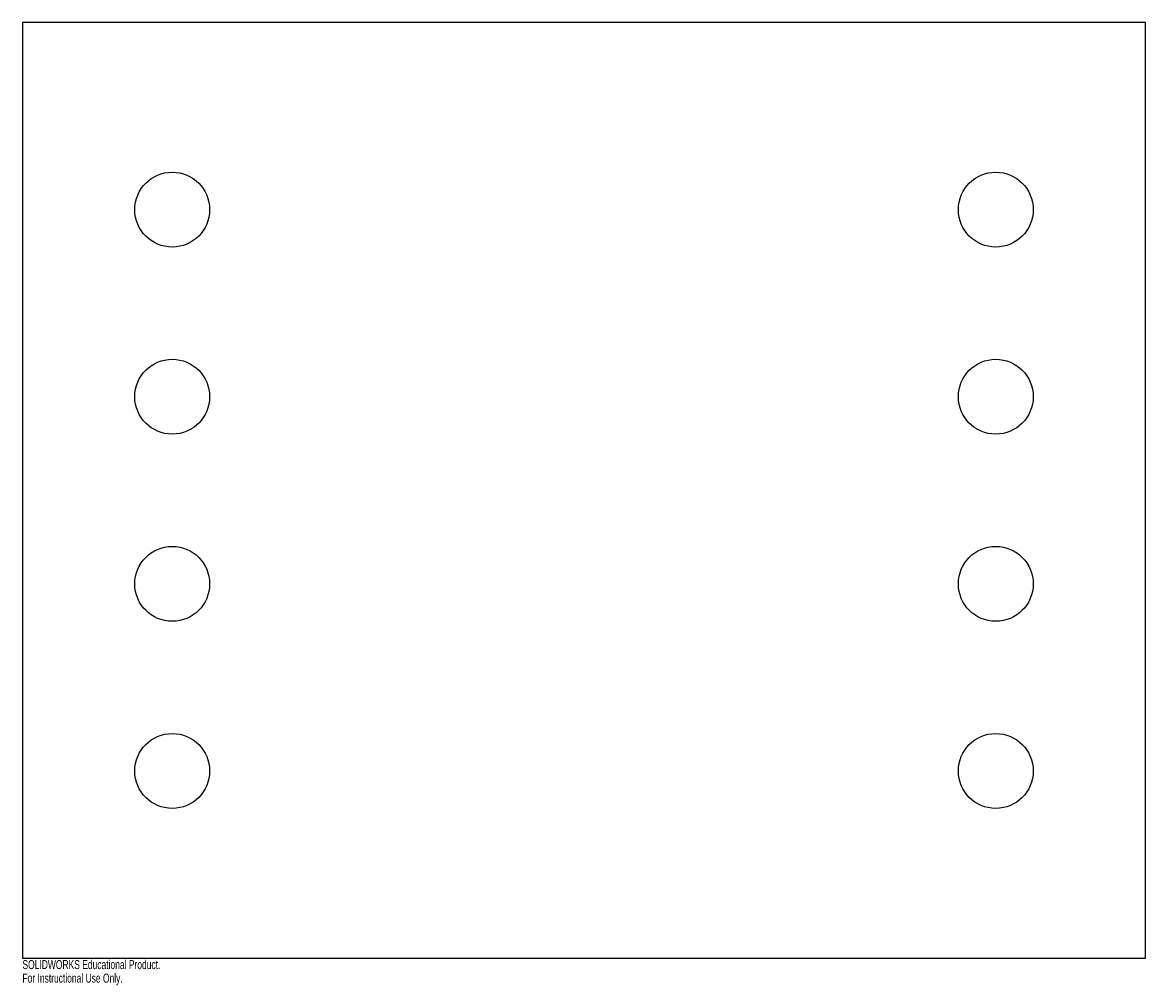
# Model space of a CAD drawing. Header units: millimetres. Extents: x -300 to 300, y -115 to 400.
import ezdxf

# ---------------------------------------------------------------- set-up
doc = ezdxf.new("R2010")
doc.units = ezdxf.units.MM
doc.layers.add('CORTE', color=7, linetype='Continuous')
doc.styles.add('SLDTEXTSTYLE0', font='TXT', dxfattribs={"width": 0.7})

msp = doc.modelspace()

# ---------------------------------------------------------------- linework, layer by layer
at = {"layer": 'CORTE', "color": 7, "linetype": 'Continuous', "lineweight": 25}
for p, q in [((-300, 400), (-300, -100)), ((300, 400), (-300, 400)), ((300, -100), (300, 400)), ((-300, -100), (300, -100))]:
    msp.add_line(p, q, dxfattribs=at)
for centre in [(-220, 300), (220, 300), (-220, 200), (220, 200), (220, 100), (-220, 100), (-220, 0), (220, 0)]:
    msp.add_circle(centre, 20, dxfattribs=at)

# ---------------------------------------------------------------- texts
at = {"color": 7, "linetype": 'Continuous', "char_height": 4.8336, "attachment_point": 1, "style": 'SLDTEXTSTYLE0'}
for s, insert in [('SOLIDWORKS Educational Product.', (-300, -101.02)), ('For Instructional Use Only.', (-300, -108.27))]:
    msp.add_mtext(s, dxfattribs=dict(at, insert=insert))

doc.saveas('drawing.dxf')
